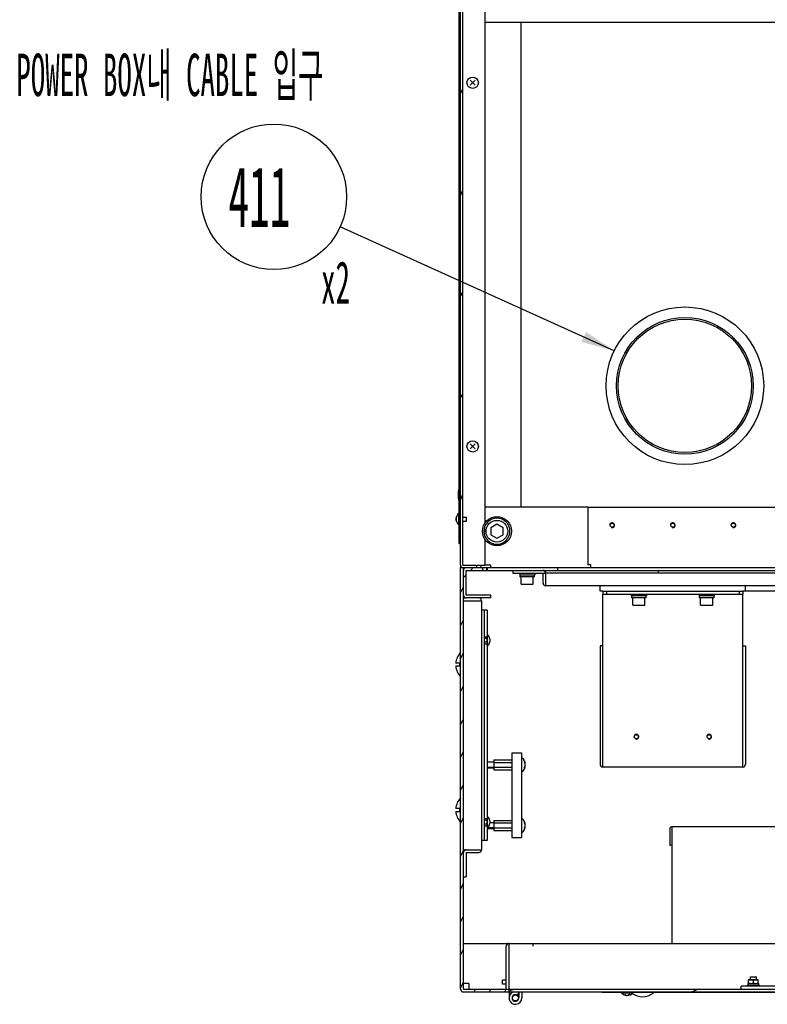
# Model space of a CAD drawing. Header units: millimetres. Extents: x 0 to 8390, y -1 to 5930.
# Tile 59 of 65: x 6516 to 7133, y 3712 to 4524. Entities that reach past the tile are written whole.
import ezdxf

# ---------------------------------------------------------------- set-up
doc = ezdxf.new("R2010")
doc.units = ezdxf.units.MM
doc.header["$LTSCALE"] = 462.55
doc.layers.get('0').update_dxf_attribs({"linetype": 'CONTINUOUS'})
for name, color, linetype in [('02___PRT_ALL_AXES', 7, 'CONTINUOUS'), ('7_ALL_FEATURES', 7, 'CONTINUOUS'), ('ALL_AXIS', 7, 'CONTINUOUS'), ('ALL_COSM_SKETCH', 7, 'CONTINUOUS'), ('ALL_FEATURE', 7, 'CONTINUOUS')]:
    doc.layers.add(name, color=color, linetype=linetype)
doc.styles.get("Standard").update_dxf_attribs({"font": 'txt', "width": 0.5})
doc.dimstyles.get("Standard").update_dxf_attribs({"dimtxt": 35, "dimasz": 27.6, "dimexe": 2, "dimexo": 1, "dimtad": 1, "dimdec": 3, "dimdsep": 46, "dimtxsty": 'Standard', "dimblk": '_FILLED', "dimblk1": '_FILLED', "dimblk2": '_FILLED', "dimcen": 0.09, "dimadec": 3, "dimazin": 2, "dimtol": 1, "dimtp": 0.05, "dimtm": 0.05, "dimtfac": 1, "dimtdec": 3, "dimtofl": 0, "dimtmove": 0, "dimatfit": 3, "dimldrblk": '_FILLED', "dimfxl": 0, "dimtolj": 1, "dimarcsym": 0})

# ---------------------------------------------------------------- blocks, each defined once
blk = doc.blocks.new('_FILLED')
at = {"color": 0, "linetype": 'ByBlock'}
blk.add_solid([(0, 0), (-1, 0.163), (-1, -0.163)], dxfattribs=at)
blk = doc.blocks.new('BOM BALLOON 164_BL40', base_point=(6733.08, 4364.19))
at = {"color": 2, "linetype": 'Continuous'}
blk.add_circle((6726.12, 4378.27), 60, dxfattribs=at)
at = {"color": 2, "linetype": 'Continuous', "width": 0.5}
for s, height, p in [('411', 50, (6688.62, 4353.27)), ('x2', 35, (6765.05, 4290.11))]:
    blk.add_text(s, height=height, dxfattribs=at).set_placement(p)

msp = doc.modelspace()

# ---------------------------------------------------------------- hatches: boundary and pattern name
at = {"linetype": 'Continuous'}
h = msp.add_hatch(dxfattribs=at)
h.set_pattern_fill('DEFAULT__158', color=2, scale=35.36007, angle=245, style=0, pattern_type=0)
h.set_pattern_definition([(245, (0, 0), (32.0471, -14.94381), [])])
edge = h.paths.add_edge_path()
edge.add_line((6880.07, 4074.33), (6880.07, 4570.33))
edge.add_arc((6882.07, 4570.33), 2, 90, 180)
edge.add_line((7250.07, 4572.33), (6882.07, 4572.33))
edge.add_arc((7250.07, 4570.33), 2, 0, 90)
edge.add_line((7252.07, 4552.33), (7252.07, 4570.33))
edge.add_line((7252.07, 4552.33), (7250.07, 4552.33))
edge.add_line((7250.07, 4552.33), (7250.07, 4570.33))
edge.add_line((7250.07, 4570.33), (6882.07, 4570.33))
edge.add_line((6882.07, 4074.33), (6882.07, 4570.33))
edge.add_line((6897.07, 4074.33), (6882.07, 4074.33))
edge.add_line((6897.07, 4072.33), (6897.07, 4074.33))
edge.add_line((6897.07, 4072.33), (6882.07, 4072.33))
edge.add_arc((6882.07, 4074.33), 2, 180, 270)
h = msp.add_hatch(dxfattribs=at)
h.set_pattern_fill('DEFAULT__156', color=2, scale=32.108363, angle=245, style=0, pattern_type=0)
h.set_pattern_definition([(245, (0, 0), (29.10006, -13.56958), [])])
edge = h.paths.add_edge_path()
edge.add_line((6880.07, 4538.33), (6880.07, 4552.33))
edge.add_line((6878.87, 4538.33), (6880.07, 4538.33))
edge.add_line((6878.87, 4538.33), (6878.87, 4552.33))
edge.add_line((6878.87, 4552.33), (6880.07, 4552.33))
edge = h.paths.add_edge_path()
edge.add_line((6880.07, 4118.33), (6880.07, 4526.33))
edge.add_line((6878.87, 4118.33), (6880.07, 4118.33))
edge.add_line((6878.87, 4118.33), (6878.87, 4526.33))
edge.add_line((6878.87, 4526.33), (6880.07, 4526.33))
edge = h.paths.add_edge_path()
edge.add_line((6880.07, 4092.33), (6880.07, 4106.33))
edge.add_line((6878.87, 4092.33), (6880.07, 4092.33))
edge.add_line((6878.87, 4092.33), (6878.87, 4106.33))
edge.add_line((6878.87, 4106.33), (6880.07, 4106.33))
h = msp.add_hatch(dxfattribs=at)
h.set_pattern_fill('DEFAULT__162', color=2, scale=11.480336, angle=245, style=0, pattern_type=0)
h.set_pattern_definition([(245, (0, 0), (10.404718, -4.8518), [])])
edge = h.paths.add_edge_path()
edge.add_line((6880.07, 3724.63), (6880.07, 4072.33))
edge.add_line((6880.07, 4072.33), (6882.37, 4072.33))
edge.add_line((6882.37, 3724.63), (6882.37, 4072.33))
edge.add_line((6882.37, 3724.63), (6920.07, 3724.63))
edge.add_line((6920.07, 3722.33), (6920.07, 3724.63))
edge.add_line((6882.37, 3722.33), (6920.07, 3722.33))
edge.add_arc((6882.37, 3724.63), 2.3, 180, 270)
h = msp.add_hatch(dxfattribs=at)
h.set_pattern_fill('DEFAULT__160', color=2, scale=55.355875, angle=45, style=0, pattern_type=0)
h.set_pattern_definition([(45, (0, 0), (-39.1425, 39.1425), [])])
edge = h.paths.add_edge_path()
edge.add_line((7549.42, 4072.33), (7875.47, 4072.33))
edge.add_arc((7875.47, 4070.03), 2.3, 0, 90)
edge.add_line((7877.77, 4049.63), (7877.77, 4070.03))
edge.add_arc((7875.47, 4049.63), 2.3, 270, 360)
edge.add_line((7855.07, 4047.33), (7875.47, 4047.33))
edge.add_line((7855.07, 4047.33), (7855.07, 4049.63))
edge.add_line((7855.07, 4049.63), (7875.47, 4049.63))
edge.add_line((7875.47, 4049.63), (7875.47, 4070.03))
edge.add_line((7549.42, 4070.03), (7875.47, 4070.03))
edge.add_line((7549.42, 4070.03), (7549.42, 4072.33))
edge = h.paths.add_edge_path()
edge.add_line((7300.07, 4072.33), (7546.12, 4072.33))
edge.add_line((7546.12, 4070.03), (7546.12, 4072.33))
edge.add_line((7300.07, 4070.03), (7546.12, 4070.03))
edge.add_line((7300.07, 4072.33), (7300.07, 4070.03))
edge = h.paths.add_edge_path()
edge.add_line((6901.72, 4072.33), (6960.07, 4072.33))
edge.add_line((6960.07, 4072.33), (6960.07, 4070.03))
edge.add_line((6901.72, 4070.03), (6960.07, 4070.03))
edge.add_line((6901.72, 4070.03), (6901.72, 4072.33))
edge = h.paths.add_edge_path()
edge.add_line((6884.67, 4072.33), (6898.42, 4072.33))
edge.add_line((6898.42, 4070.03), (6898.42, 4072.33))
edge.add_line((6884.67, 4070.03), (6898.42, 4070.03))
edge.add_line((6884.67, 4049.63), (6884.67, 4070.03))
edge.add_line((6905.07, 4049.63), (6884.67, 4049.63))
edge.add_line((6905.07, 4047.33), (6905.07, 4049.63))
edge.add_line((6905.07, 4047.33), (6884.67, 4047.33))
edge.add_arc((6884.67, 4049.63), 2.3, 180, 270)
edge.add_line((6882.37, 4049.63), (6882.37, 4070.03))
edge.add_arc((6884.67, 4070.03), 2.3, 90, 180)
h = msp.add_hatch(dxfattribs=at)
h.set_pattern_fill('DEFAULT__161', color=2, scale=64.213476, angle=205, style=0, pattern_type=0)
h.set_pattern_definition([(205, (0, 0), (27.1378, -58.19717), [])])
edge = h.paths.add_edge_path()
edge.add_line((7225.07, 3722.33), (6920.07, 3722.33))
edge.add_line((6920.07, 3722.33), (6920.07, 3724.63))
edge.add_line((7225.07, 3724.63), (6920.07, 3724.63))
edge.add_line((7225.07, 3724.63), (7225.07, 3722.33))
edge = h.paths.add_edge_path()
edge.add_line((7840.07, 3722.33), (7535.07, 3722.33))
edge.add_line((7535.07, 3724.63), (7535.07, 3722.33))
edge.add_line((7840.07, 3724.63), (7535.07, 3724.63))
edge.add_line((7840.07, 3722.33), (7840.07, 3724.63))
h = msp.add_hatch(dxfattribs=at)
h.set_pattern_fill('DEFAULT__155', color=2, scale=25.689733, angle=45, style=0, pattern_type=0)
h.set_pattern_definition([(45, (0, 0), (-18.165385, 18.165385), [])])
edge = h.paths.add_edge_path()
edge.add_line((7225.07, 3724.63), (7111.57, 3724.63))
edge.add_line((7111.57, 3724.63), (7111.57, 3726.93))
edge.add_line((7225.07, 3726.93), (7111.57, 3726.93))
edge.add_line((7225.07, 3724.63), (7225.07, 3726.93))
edge = h.paths.add_edge_path()
edge.add_line((7581.57, 3724.63), (7535.07, 3724.63))
edge.add_line((7535.07, 3724.63), (7535.07, 3726.93))
edge.add_line((7581.57, 3726.93), (7535.07, 3726.93))
edge.add_line((7581.57, 3724.63), (7581.57, 3726.93))

# ---------------------------------------------------------------- linework, layer by layer
at = {"color": 7, "linetype": 'Continuous'}
for p, q in [((6880.07, 4074.33), (6880.07, 4570.33)), ((6882.07, 4074.33), (6882.07, 4570.33)), ((6878.87, 4092.33), (6878.87, 4552.33)), ((6878.19, 4134.03), (6878.19, 4134.04)), ((6878.87, 4118.33), (6880.07, 4118.33)), ((6878.87, 4106.33), (6880.07, 4106.33)), ((6899.32, 4102.46), (6901.08, 4102.46)), ((6899.32, 4102.21), (6901.08, 4102.21)), ((6899.43, 4103.86), (6901.21, 4103.86)), ((6910.07, 4108.11), (6905.07, 4105.22)), ((6905.07, 4105.22), (6905.07, 4099.45)), ((6915.07, 4105.22), (6910.07, 4108.11)), ((6915.07, 4099.45), (6915.07, 4105.22)), ((6905.07, 4099.45), (6910.07, 4096.56)), ((6910.07, 4096.56), (6915.07, 4099.45)), ((6878.87, 4092.33), (6880.07, 4092.33)), ((6880.07, 3724.63), (6880.07, 4072.33)), ((6880.07, 4072.33), (6960.07, 4072.33)), ((6882.07, 4074.33), (6900.07, 4074.33)), ((6882.37, 3724.63), (6882.37, 4072.33)), ((6884.67, 4049.63), (6884.67, 4070.03)), ((6884.67, 4070.03), (6960.07, 4070.03)), ((6897.07, 4072.33), (6897.07, 4074.33)), ((6898.42, 4070.03), (6898.42, 4072.33)), ((6901.72, 4070.03), (6901.72, 4072.33)), ((6960.07, 4072.33), (6960.07, 4070.03)), ((7043.07, 4070.03), (7043.07, 4067.73)), ((6941.17, 4064.63), (6928.97, 4064.63)), ((6948.07, 4067.73), (6950.37, 4067.73)), ((6995.07, 4052.83), (6995.07, 4057.33)), ((7115.07, 4052.83), (7115.07, 4057.33)), ((6905.07, 4049.63), (6884.67, 4049.63)), ((6905.07, 4047.33), (6884.67, 4047.33)), ((6905.07, 4047.33), (6905.07, 4049.63)), ((6997.37, 4052.83), (6997.37, 4050.53)), ((6997.37, 4052.83), (7112.77, 4052.83)), ((7000.37, 4052.83), (7000.37, 4050.53)), ((7033.17, 4047.43), (7020.97, 4047.43)), ((7089.17, 4047.43), (7076.97, 4047.43)), ((7109.77, 4052.83), (7109.77, 4050.53)), ((7112.77, 4052.83), (7112.77, 4050.53)), ((6997.37, 4007.83), (6995.07, 4007.83)), ((7112.77, 4007.83), (7115.07, 4007.83)), ((6879.07, 3993.48), (6876.12, 3993.48)), ((6876.12, 3991.18), (6879.07, 3991.18)), ((6879.07, 3993.48), (6879.07, 3991.18)), ((6922.37, 3919.63), (6922.37, 3849.63)), ((6922.37, 3919.63), (6930.37, 3919.63)), ((6930.37, 3919.63), (6930.37, 3849.63)), ((6907.37, 3911.73), (6901.97, 3911.73)), ((6907.37, 3907.53), (6901.97, 3907.53)), ((6907.37, 3913.68), (6907.37, 3905.59)), ((6907.37, 3913.68), (6922.37, 3913.68)), ((6907.37, 3911.66), (6922.37, 3911.66)), ((6907.37, 3907.61), (6922.37, 3907.61)), ((6907.37, 3905.59), (6922.37, 3905.59)), ((6879.07, 3873.48), (6876.12, 3873.48)), ((6876.12, 3871.18), (6879.07, 3871.18)), ((6879.07, 3873.48), (6879.07, 3871.18)), ((6907.37, 3861.73), (6904.4, 3861.73)), ((6907.37, 3863.68), (6907.37, 3855.59)), ((6907.37, 3863.68), (6922.37, 3863.68)), ((6907.37, 3861.66), (6922.37, 3861.66)), ((6907.37, 3857.53), (6901.97, 3857.53)), ((6907.37, 3857.61), (6922.37, 3857.61)), ((6907.37, 3855.59), (6922.37, 3855.59)), ((6922.37, 3849.63), (6930.37, 3849.63)), ((7052.57, 3843.43), (7054.17, 3843.43)), ((6882.37, 3817.33), (6884.67, 3817.33)), ((6940.07, 3762.33), (7820.07, 3762.33)), ((6917.77, 3724.63), (6917.77, 3760.03)), ((7116.97, 3729.23), (7126.17, 3729.23)), ((6882.37, 3724.63), (7877.77, 3724.63)), ((6882.37, 3722.33), (7225.07, 3722.33)), ((6920.07, 3722.33), (6920.07, 3724.63)), ((6922.57, 3722.33), (6922.57, 3721.81)), ((6928.07, 3721.81), (6926.76, 3719.68)), ((6928.07, 3722.33), (6928.07, 3717.33)), ((6996.57, 3721.93), (6996.57, 3722.33)), ((7238.57, 3721.93), (6996.57, 3721.93)), ((6997.57, 3721.93), (6997.57, 3722.33)), ((7038.83, 3721.33), (7038.9, 3721.33)), ((7581.57, 3726.93), (7111.57, 3726.93)), ((7111.57, 3724.63), (7111.57, 3726.93))]:
    msp.add_line(p, q, dxfattribs=at)
at = {"color": 3, "linetype": 'Continuous'}
for p, q in [((6985.07, 4122.33), (6985.07, 4074.63)), ((6985.07, 4122.33), (7275.07, 4122.33)), ((6987.37, 4074.63), (6985.07, 4074.63)), ((6987.37, 4072.33), (6987.37, 4074.63)), ((6948.07, 4059.63), (6948.07, 4067.73)), ((6950.37, 4057.33), (6950.37, 4067.73)), ((7809.77, 4067.73), (6950.37, 4067.73)), ((7809.77, 4057.33), (6950.37, 4057.33)), ((6882.37, 4047.33), (6884.67, 4047.33)), ((6882.37, 4045.03), (6897.37, 4045.03)), ((6897.37, 4045.03), (6897.37, 3839.63)), ((6997.37, 4052.83), (6995.07, 4052.83)), ((6997.37, 3907.83), (6997.37, 4050.53)), ((6997.37, 4050.53), (7112.77, 4050.53)), ((7141.57, 4052.83), (7112.77, 4052.83)), ((7112.77, 3907.83), (7112.77, 4050.53)), ((6995.07, 4007.83), (6995.07, 3910.13)), ((7115.07, 4007.83), (7115.07, 3910.13)), ((7112.77, 3907.83), (6997.37, 3907.83)), ((7145.07, 3858.43), (7054.17, 3858.43)), ((7054.17, 3858.43), (7054.17, 3762.33)), ((7052.57, 3856.83), (7052.57, 3843.43)), ((6882.37, 3839.63), (6897.37, 3839.63)), ((6884.67, 3837.33), (6884.67, 3817.33)), ((6884.67, 3837.33), (6895.07, 3837.33)), ((6882.37, 3762.33), (6920.07, 3762.33)), ((6886.87, 3729.13), (6882.37, 3729.13)), ((6886.87, 3729.13), (6886.87, 3724.63)), ((6920.07, 3722.33), (6920.07, 3717.33)), ((6930.57, 3722.33), (6930.57, 3717.33))]:
    msp.add_line(p, q, dxfattribs=at)
at = {"color": 2, "linetype": 'Continuous'}
for p, q in [((6898.07, 4072.33), (6898.07, 4070.03)), ((6902.07, 4072.33), (6902.07, 4070.03)), ((6901.97, 3912.13), (6907.37, 3912.13)), ((6901.97, 3907.13), (6907.37, 3907.13)), ((6904.45, 3862.13), (6907.37, 3862.13)), ((6901.97, 3857.13), (6907.37, 3857.13))]:
    msp.add_line(p, q, dxfattribs=at)
at = {"color": 7, "linetype": 'Continuous'}
for radius in [65, 56.4, 55]:
    msp.add_circle((7065.07, 4222.33), radius, dxfattribs=at)
for centre, radius, start, end in [((6893.57, 4132.72), 15.53, 161.17634, 175.08858), ((6893.62, 4131.85), 15.58, 161.1846, 171.92622), ((6893.28, 4132.76), 15.24, 175.14995, 181.59606), ((6893.32, 4131.91), 15.28, 171.99447, 178.39386), ((6893.28, 4131.91), 15.24, 178.40394, 184.85005), ((6910.07, 4102.33), 10.75, 180.68262, 179.31738), ((6882.07, 4074.33), 2, 180, 270), ((6884.67, 4070.03), 2.3, 90, 180), ((6948.07, 4067.73), 2.3, 0, 90), ((6948.07, 4070.03), 2.3, 329.93176, 360), ((6884.67, 4049.63), 2.3, 180, 270), ((6884.67, 3837.33), 2.3, 90, 180), ((6920.07, 3760.03), 2.3, 90, 180), ((7138.07, 3727.82), 21.1, 177.91286, 179.67862), ((6882.37, 3724.63), 2.3, 180, 270), ((7030.07, 3732.83), 14.45, 234.55805, 307.28712), ((6925.32, 3717.33), 2.75, 58.41186, 360)]:
    msp.add_arc(centre, radius, start, end, dxfattribs=at)
at = {"color": 2, "linetype": 'Continuous'}
for centre in [(7005.07, 4107.33), (7055.07, 4107.33), (7105.07, 4107.33), (7025.07, 3932.83), (7085.07, 3932.83)]:
    msp.add_arc(centre, 2, 255, 195, dxfattribs=at)
at = {"color": 3, "linetype": 'Continuous'}
for centre, radius, start, end in [((6950.37, 4059.63), 2.3, 180, 270), ((6895.07, 4045.03), 2.3, 0, 90), ((6997.37, 3910.13), 2.3, 180, 270), ((7112.77, 3910.13), 2.3, 270, 360), ((7054.17, 3856.83), 1.6, 90, 180), ((6895.07, 3839.63), 2.3, 270, 360), ((6925.32, 3717.33), 5.25, 107.33608, 360)]:
    msp.add_arc(centre, radius, start, end, dxfattribs=at)
at = {"color": 7, "linetype": 'Continuous'}
for centre, major_axis, start_param, end_param in [((6935.07, 4064.5), (0, 13.08), 4.722887, 4.837882), ((6935.07, 4066.27), (0, 13.08), -1.638681, -1.581294), ((7027.07, 4047.3), (0, 13.08), 4.722887, 4.837882), ((7027.07, 4049.07), (0, 13.08), -1.638681, -1.581294), ((7083.07, 4047.3), (0, 13.08), 4.722887, 4.837882), ((7083.07, 4049.07), (0, 13.08), -1.638681, -1.581294), ((7121.57, 3729.35), (0, 9.86), 1.582861, 1.715144)]:
    msp.add_ellipse(centre, major_axis=major_axis, ratio=0.466308, start_param=start_param, end_param=end_param, dxfattribs=at)
at = {"layer": '02___PRT_ALL_AXES', "color": 7, "linetype": 'Continuous'}
for p, q in [((6905.07, 4074.33), (6900.07, 4074.33)), ((6905.07, 4072.33), (6905.07, 4074.33)), ((6899.67, 4015.33), (6901.97, 4015.33)), ((6899.67, 4009.33), (6899.67, 3865.33)), ((6899.67, 4009.33), (6901.97, 4009.33)), ((6901.97, 4009.33), (6901.97, 3865.33)), ((6899.67, 3865.33), (6901.97, 3865.33)), ((6899.67, 3859.33), (6901.97, 3859.33))]:
    msp.add_line(p, q, dxfattribs=at)
at = {"layer": '02___PRT_ALL_AXES', "color": 3, "linetype": 'Continuous'}
for centre in [(7005.07, 4107.33), (7055.07, 4107.33), (7105.07, 4107.33), (7025.07, 3932.83), (7085.07, 3932.83)]:
    msp.add_circle(centre, 1.65, dxfattribs=at)
at = {"layer": '02___PRT_ALL_AXES', "color": 7, "linetype": 'Continuous'}
msp.add_circle((6925.32, 3717.33), 2.5, dxfattribs=at)
for centre, radius, start, end in [((6890.57, 3992.33), 14.5, 136.39718, 175.45005), ((6890.57, 3992.33), 14.5, 184.54995, 223.60282), ((6890.57, 3872.33), 14.5, 136.39718, 175.45005), ((6890.57, 3872.33), 14.5, 184.54995, 223.60282), ((6925.32, 3717.33), 5, 56.61036, 58.41186), ((7030.07, 3732.83), 14.5, 307.52351, 311.1711)]:
    msp.add_arc(centre, radius, start, end, dxfattribs=at)
at = {"layer": '7_ALL_FEATURES', "color": 7, "linetype": 'Continuous'}
for p, q in [((6900.07, 4552.33), (6900.07, 4108.95)), ((6900.07, 4522.33), (7860.07, 4522.33)), ((6930.07, 4122.33), (6930.07, 4522.33)), ((6985.07, 4122.33), (6900.07, 4122.33)), ((6900.07, 4095.72), (6900.07, 4074.33)), ((6880.07, 4074.33), (6880.07, 4072.33)), ((6923.07, 4070.03), (6923.07, 4067.73)), ((6960.07, 4072.33), (7300.07, 4072.33)), ((6960.07, 4070.03), (7300.07, 4070.03)), ((6901.97, 4037.33), (6897.37, 4037.33)), ((6899.67, 4037.33), (6899.67, 3847.33)), ((6901.97, 4037.33), (6901.97, 4015.33)), ((6901.97, 3859.33), (6901.97, 3847.33)), ((6901.97, 3847.33), (6897.37, 3847.33)), ((6920.07, 3762.33), (7840.07, 3762.33)), ((6920.07, 3724.63), (6920.07, 3762.33)), ((6940.07, 3760.03), (6940.07, 3762.33))]:
    msp.add_line(p, q, dxfattribs=at)
at = {"layer": '7_ALL_FEATURES', "color": 3, "linetype": 'Continuous'}
msp.add_line((6923.07, 4067.73), (6948.07, 4067.73), dxfattribs=at)
at = {"layer": 'ALL_AXIS', "color": 7, "linetype": 'Continuous'}
for p, q in [((6878.58, 4107.63), (6878.58, 4117.03)), ((6878.58, 4117.03), (6878.87, 4117.03)), ((6882.07, 4113.93), (6884.87, 4113.93)), ((6882.07, 4110.73), (6884.87, 4110.73)), ((6884.87, 4110.73), (6884.87, 4113.93)), ((6878.58, 4107.63), (6878.87, 4107.63)), ((6928.82, 4067.73), (6928.82, 4066.13)), ((6941.32, 4066.13), (6928.82, 4066.13)), ((6928.97, 4066.13), (6928.97, 4064.63)), ((6930.07, 4058.63), (6930.07, 4064.63)), ((6940.07, 4058.63), (6940.07, 4064.63)), ((6941.32, 4067.73), (6941.32, 4066.13)), ((6930.07, 4058.63), (6940.07, 4058.63)), ((7020.82, 4050.53), (7020.82, 4048.93)), ((7033.32, 4048.93), (7020.82, 4048.93)), ((7020.97, 4048.93), (7020.97, 4047.43)), ((7022.07, 4041.43), (7022.07, 4047.43)), ((7032.07, 4041.43), (7032.07, 4047.43)), ((7033.32, 4050.53), (7033.32, 4048.93)), ((7076.82, 4050.53), (7076.82, 4048.93)), ((7089.32, 4048.93), (7076.82, 4048.93)), ((7076.97, 4048.93), (7076.97, 4047.43)), ((7078.07, 4041.43), (7078.07, 4047.43)), ((7088.07, 4041.43), (7088.07, 4047.43)), ((7089.32, 4050.53), (7089.32, 4048.93)), ((7022.07, 4041.43), (7032.07, 4041.43)), ((7078.07, 4041.43), (7088.07, 4041.43)), ((6901.97, 4013.93), (6899.67, 4013.93)), ((6902.26, 4017.03), (6901.97, 4017.03)), ((6901.97, 4009.47), (6901.97, 4015.33)), ((6902.26, 4007.63), (6902.26, 4017.03)), ((6901.97, 4010.73), (6899.67, 4010.73)), ((6902.26, 4007.63), (6901.97, 4007.63)), ((6930.72, 3915.53), (6930.37, 3915.53)), ((6930.72, 3903.73), (6930.72, 3915.53)), ((6930.72, 3903.73), (6930.37, 3903.73)), ((6902.26, 3867.03), (6901.97, 3867.03)), ((6902.26, 3857.63), (6902.26, 3867.03)), ((6901.97, 3863.93), (6899.67, 3863.93)), ((6901.97, 3860.73), (6899.67, 3860.73)), ((6901.97, 3859.47), (6901.97, 3865.33)), ((6930.72, 3865.53), (6930.37, 3865.53)), ((6930.72, 3853.73), (6930.72, 3865.53)), ((6902.26, 3857.63), (6901.97, 3857.63)), ((6930.72, 3853.73), (6930.37, 3853.73)), ((6917.77, 3731.93), (6914.57, 3731.93)), ((6914.57, 3728.73), (6914.57, 3731.93)), ((6917.77, 3728.73), (6914.57, 3728.73)), ((7119.07, 3734.63), (7124.07, 3734.63)), ((7119.07, 3732.43), (7119.07, 3734.63)), ((7124.07, 3732.43), (7124.07, 3734.63)), ((7126.17, 3727.93), (7126.17, 3729.23)), ((7012.87, 3721.65), (7012.87, 3721.93)), ((7012.87, 3721.65), (7022.27, 3721.65)), ((7022.27, 3721.65), (7022.27, 3721.93)), ((7116.57, 3727.93), (7126.57, 3727.93)), ((7116.57, 3726.93), (7116.57, 3727.93)), ((7126.57, 3726.93), (7126.57, 3727.93))]:
    msp.add_line(p, q, dxfattribs=at)
for centre, radius in [((6890.07, 4472.33), 4.7), ((6890.07, 4172.33), 4.7), ((6910.07, 4102.33), 12), ((6910.07, 4102.33), 9)]:
    msp.add_circle(centre, radius, dxfattribs=at)
for centre, radius, start, end in [((6898.33, 4132.33), 20.31, 163.59609, 175.13949), ((6898.33, 4132.33), 20.31, 184.86051, 196.40391), ((6882.47, 4112.33), 6.1, 129.60193, 230.39807), ((6898.37, 4012.33), 6.1, 309.60193, 50.39807), ((6925.77, 3909.63), 7.7, 309.98312, 50.01688), ((6898.37, 3862.33), 6.1, 309.60193, 50.39807), ((6925.77, 3859.63), 7.7, 309.98312, 50.01688), ((7017.57, 3725.53), 6.1, 219.60193, 320.39807)]:
    msp.add_arc(centre, radius, start, end, dxfattribs=at)
at = {"layer": 'ALL_COSM_SKETCH', "color": 7, "linetype": 'Continuous'}
for p, q in [((6888.08, 4470.34), (6892.07, 4474.33)), ((6892.07, 4470.34), (6888.08, 4474.33)), ((6892.07, 4170.34), (6888.08, 4174.33)), ((6888.08, 4170.34), (6892.07, 4174.33))]:
    msp.add_line(p, q, dxfattribs=at)
for points, knots in [([(6876.37, 4112.33), (6876.37, 4112.36), (6876.37, 4112.4), (6876.37, 4112.45), (6876.38, 4112.49), (6876.38, 4112.51), (6876.38, 4112.53), (6876.38, 4112.54), (6876.38, 4112.56), (6876.38, 4112.58), (6876.38, 4112.61), (6876.39, 4112.64), (6876.39, 4112.67), (6876.39, 4112.68), (6876.39, 4112.71), (6876.4, 4112.74), (6876.4, 4112.76), (6876.4, 4112.77), (6876.41, 4112.79), (6876.41, 4112.81), (6876.41, 4112.84), (6876.42, 4112.87), (6876.42, 4112.9), (6876.43, 4112.94), (6876.44, 4112.97), (6876.44, 4113)], [0, 0, 0, 0, 0.125, 0.1875, 0.25, 0.28125, 0.3125, 0.328125, 0.34375, 0.375, 0.4375, 0.46875, 0.5, 0.53125, 0.5625, 0.625, 0.65625, 0.671875, 0.6875, 0.71875, 0.75, 0.8125, 0.84375, 0.875, 1, 1, 1, 1]), ([(6876.44, 4111.67), (6876.44, 4111.69), (6876.43, 4111.73), (6876.42, 4111.78), (6876.42, 4111.82), (6876.41, 4111.84), (6876.41, 4111.86), (6876.41, 4111.87), (6876.4, 4111.89), (6876.4, 4111.91), (6876.4, 4111.94), (6876.39, 4111.97), (6876.39, 4112), (6876.39, 4112.01), (6876.39, 4112.04), (6876.38, 4112.07), (6876.38, 4112.09), (6876.38, 4112.1), (6876.38, 4112.12), (6876.38, 4112.14), (6876.38, 4112.17), (6876.37, 4112.2), (6876.37, 4112.23), (6876.37, 4112.27), (6876.37, 4112.31), (6876.37, 4112.33)], [0, 0, 0, 0, 0.125, 0.1875, 0.25, 0.28125, 0.3125, 0.328125, 0.34375, 0.375, 0.4375, 0.46875, 0.5, 0.53125, 0.5625, 0.625, 0.65625, 0.671875, 0.6875, 0.71875, 0.75, 0.8125, 0.84375, 0.875, 1, 1, 1, 1]), ([(6876.44, 4113), (6876.45, 4113.03), (6876.47, 4113.09), (6876.48, 4113.16), (6876.5, 4113.2), (6876.5, 4113.23), (6876.52, 4113.26), (6876.53, 4113.3), (6876.54, 4113.34), (6876.56, 4113.39), (6876.57, 4113.42), (6876.58, 4113.45), (6876.59, 4113.48), (6876.61, 4113.53), (6876.63, 4113.58), (6876.65, 4113.63), (6876.67, 4113.66), (6876.67, 4113.68), (6876.68, 4113.7), (6876.7, 4113.73), (6876.72, 4113.77), (6876.75, 4113.83), (6876.78, 4113.88), (6876.79, 4113.91), (6876.81, 4113.93), (6876.83, 4113.97), (6876.85, 4114.01), (6876.87, 4114.05), (6876.89, 4114.08), (6876.91, 4114.1), (6876.92, 4114.12), (6876.94, 4114.14), (6876.96, 4114.19), (6877.01, 4114.25), (6877.04, 4114.3), (6877.06, 4114.33)], [0, 0, 0, 0, 0.0625, 0.125, 0.15625, 0.171875, 0.1875, 0.21875, 0.25, 0.28125, 0.3125, 0.328125, 0.34375, 0.375, 0.4375, 0.46875, 0.484375, 0.5, 0.515625, 0.53125, 0.5625, 0.625, 0.65625, 0.671875, 0.6875, 0.71875, 0.75, 0.78125, 0.8125, 0.828125, 0.84375, 0.859375, 0.875, 0.9375, 1, 1, 1, 1]), ([(6877.06, 4110.34), (6877.04, 4110.37), (6877.01, 4110.42), (6876.97, 4110.48), (6876.93, 4110.52), (6876.92, 4110.55), (6876.9, 4110.58), (6876.88, 4110.61), (6876.86, 4110.65), (6876.83, 4110.7), (6876.81, 4110.73), (6876.79, 4110.76), (6876.78, 4110.79), (6876.76, 4110.83), (6876.73, 4110.88), (6876.7, 4110.93), (6876.69, 4110.96), (6876.68, 4110.98), (6876.67, 4111), (6876.66, 4111.03), (6876.64, 4111.08), (6876.61, 4111.14), (6876.59, 4111.19), (6876.58, 4111.22), (6876.57, 4111.24), (6876.56, 4111.28), (6876.55, 4111.32), (6876.53, 4111.36), (6876.52, 4111.39), (6876.51, 4111.42), (6876.5, 4111.45), (6876.49, 4111.5), (6876.47, 4111.58), (6876.45, 4111.64), (6876.44, 4111.67)], [0, 0, 0, 0, 0.0625, 0.125, 0.15625, 0.171875, 0.1875, 0.21875, 0.25, 0.28125, 0.3125, 0.328125, 0.34375, 0.375, 0.4375, 0.46875, 0.484375, 0.5, 0.515625, 0.53125, 0.5625, 0.625, 0.65625, 0.671875, 0.6875, 0.71875, 0.75, 0.78125, 0.8125, 0.828125, 0.84375, 0.875, 0.9375, 1, 1, 1, 1]), ([(6904.4, 4013), (6904.39, 4013.03), (6904.38, 4013.09), (6904.36, 4013.16), (6904.35, 4013.2), (6904.34, 4013.23), (6904.33, 4013.26), (6904.31, 4013.3), (6904.3, 4013.34), (6904.28, 4013.39), (6904.27, 4013.42), (6904.26, 4013.45), (6904.25, 4013.48), (6904.23, 4013.53), (6904.21, 4013.58), (6904.19, 4013.63), (6904.18, 4013.66), (6904.17, 4013.68), (6904.16, 4013.7), (6904.14, 4013.73), (6904.12, 4013.77), (6904.09, 4013.83), (6904.06, 4013.88), (6904.05, 4013.91), (6904.03, 4013.93), (6904.02, 4013.97), (6903.99, 4014.01), (6903.97, 4014.05), (6903.95, 4014.08), (6903.93, 4014.1), (6903.92, 4014.12), (6903.91, 4014.14), (6903.88, 4014.19), (6903.84, 4014.25), (6903.8, 4014.3), (6903.78, 4014.33)], [0, 0, 0, 0, 0.0625, 0.125, 0.15625, 0.171875, 0.1875, 0.21875, 0.25, 0.28125, 0.3125, 0.328125, 0.34375, 0.375, 0.4375, 0.46875, 0.484375, 0.5, 0.515625, 0.53125, 0.5625, 0.625, 0.65625, 0.671875, 0.6875, 0.71875, 0.75, 0.78125, 0.8125, 0.828125, 0.84375, 0.859375, 0.875, 0.9375, 1, 1, 1, 1]), ([(6904.47, 4012.33), (6904.47, 4012.36), (6904.47, 4012.4), (6904.47, 4012.45), (6904.47, 4012.49), (6904.47, 4012.51), (6904.46, 4012.53), (6904.46, 4012.54), (6904.46, 4012.56), (6904.46, 4012.58), (6904.46, 4012.61), (6904.46, 4012.64), (6904.45, 4012.67), (6904.45, 4012.68), (6904.45, 4012.71), (6904.44, 4012.74), (6904.44, 4012.76), (6904.44, 4012.77), (6904.44, 4012.79), (6904.43, 4012.81), (6904.43, 4012.84), (6904.42, 4012.87), (6904.42, 4012.9), (6904.41, 4012.94), (6904.4, 4012.97), (6904.4, 4013)], [0, 0, 0, 0, 0.125, 0.1875, 0.25, 0.28125, 0.3125, 0.328125, 0.34375, 0.375, 0.4375, 0.46875, 0.5, 0.53125, 0.5625, 0.625, 0.65625, 0.671875, 0.6875, 0.71875, 0.75, 0.8125, 0.84375, 0.875, 1, 1, 1, 1]), ([(6903.78, 4010.34), (6903.8, 4010.37), (6903.83, 4010.42), (6903.88, 4010.48), (6903.91, 4010.52), (6903.92, 4010.55), (6903.94, 4010.58), (6903.96, 4010.61), (6903.99, 4010.65), (6904.01, 4010.7), (6904.03, 4010.73), (6904.05, 4010.76), (6904.06, 4010.79), (6904.09, 4010.83), (6904.11, 4010.88), (6904.14, 4010.93), (6904.15, 4010.96), (6904.16, 4010.98), (6904.17, 4011), (6904.18, 4011.03), (6904.2, 4011.08), (6904.23, 4011.14), (6904.25, 4011.19), (6904.26, 4011.22), (6904.27, 4011.24), (6904.28, 4011.28), (6904.3, 4011.32), (6904.31, 4011.36), (6904.32, 4011.39), (6904.33, 4011.42), (6904.34, 4011.45), (6904.35, 4011.5), (6904.37, 4011.58), (6904.39, 4011.64), (6904.4, 4011.67)], [0, 0, 0, 0, 0.0625, 0.125, 0.15625, 0.171875, 0.1875, 0.21875, 0.25, 0.28125, 0.3125, 0.328125, 0.34375, 0.375, 0.4375, 0.46875, 0.484375, 0.5, 0.515625, 0.53125, 0.5625, 0.625, 0.65625, 0.671875, 0.6875, 0.71875, 0.75, 0.78125, 0.8125, 0.828125, 0.84375, 0.875, 0.9375, 1, 1, 1, 1]), ([(6904.4, 4011.67), (6904.4, 4011.69), (6904.41, 4011.73), (6904.42, 4011.78), (6904.43, 4011.82), (6904.43, 4011.84), (6904.43, 4011.86), (6904.44, 4011.87), (6904.44, 4011.89), (6904.44, 4011.91), (6904.45, 4011.94), (6904.45, 4011.97), (6904.45, 4012), (6904.45, 4012.01), (6904.46, 4012.04), (6904.46, 4012.07), (6904.46, 4012.09), (6904.46, 4012.1), (6904.46, 4012.12), (6904.46, 4012.14), (6904.47, 4012.17), (6904.47, 4012.2), (6904.47, 4012.23), (6904.47, 4012.27), (6904.47, 4012.31), (6904.47, 4012.33)], [0, 0, 0, 0, 0.125, 0.1875, 0.25, 0.28125, 0.3125, 0.328125, 0.34375, 0.375, 0.4375, 0.46875, 0.5, 0.53125, 0.5625, 0.625, 0.65625, 0.671875, 0.6875, 0.71875, 0.75, 0.8125, 0.84375, 0.875, 1, 1, 1, 1]), ([(6933.41, 3910.3), (6933.4, 3910.34), (6933.39, 3910.41), (6933.37, 3910.5), (6933.36, 3910.56), (6933.35, 3910.58), (6933.35, 3910.6), (6933.34, 3910.62), (6933.33, 3910.65), (6933.32, 3910.7), (6933.3, 3910.76), (6933.28, 3910.82), (6933.27, 3910.87), (6933.26, 3910.91), (6933.24, 3910.95), (6933.22, 3911.02), (6933.19, 3911.09), (6933.16, 3911.16), (6933.14, 3911.2), (6933.13, 3911.23), (6933.12, 3911.26), (6933.1, 3911.3), (6933.07, 3911.36), (6933.03, 3911.44), (6933, 3911.51), (6932.98, 3911.55), (6932.96, 3911.58), (6932.93, 3911.63), (6932.9, 3911.69), (6932.87, 3911.74), (6932.84, 3911.79), (6932.82, 3911.82), (6932.81, 3911.84), (6932.8, 3911.86), (6932.78, 3911.88), (6932.74, 3911.94), (6932.69, 3912.02), (6932.63, 3912.1), (6932.61, 3912.14)], [0, 0, 0, 0, 0.0625, 0.125, 0.140625, 0.15625, 0.164062, 0.171875, 0.1875, 0.21875, 0.25, 0.28125, 0.3125, 0.328125, 0.34375, 0.375, 0.4375, 0.46875, 0.484375, 0.5, 0.515625, 0.53125, 0.5625, 0.625, 0.65625, 0.671875, 0.6875, 0.71875, 0.75, 0.78125, 0.8125, 0.828125, 0.835938, 0.84375, 0.859375, 0.875, 0.9375, 1, 1, 1, 1]), ([(6932.61, 3907.13), (6932.63, 3907.17), (6932.68, 3907.23), (6932.73, 3907.31), (6932.77, 3907.36), (6932.78, 3907.39), (6932.8, 3907.41), (6932.82, 3907.45), (6932.85, 3907.5), (6932.88, 3907.55), (6932.92, 3907.61), (6932.94, 3907.66), (6932.97, 3907.69), (6932.98, 3907.73), (6933.02, 3907.8), (6933.05, 3907.88), (6933.09, 3907.94), (6933.11, 3907.98), (6933.12, 3908.01), (6933.13, 3908.04), (6933.15, 3908.08), (6933.17, 3908.14), (6933.2, 3908.22), (6933.23, 3908.29), (6933.25, 3908.33), (6933.26, 3908.37), (6933.27, 3908.42), (6933.29, 3908.48), (6933.31, 3908.54), (6933.33, 3908.59), (6933.34, 3908.63), (6933.35, 3908.66), (6933.35, 3908.69), (6933.37, 3908.75), (6933.39, 3908.84), (6933.4, 3908.93), (6933.41, 3908.97)], [0, 0, 0, 0, 0.0625, 0.125, 0.140625, 0.15625, 0.171875, 0.1875, 0.21875, 0.25, 0.28125, 0.3125, 0.328125, 0.34375, 0.375, 0.4375, 0.46875, 0.484375, 0.5, 0.515625, 0.53125, 0.5625, 0.625, 0.65625, 0.671875, 0.6875, 0.71875, 0.75, 0.78125, 0.8125, 0.828125, 0.84375, 0.859375, 0.875, 0.9375, 1, 1, 1, 1]), ([(6933.47, 3909.63), (6933.47, 3909.65), (6933.47, 3909.67), (6933.47, 3909.7), (6933.47, 3909.72), (6933.47, 3909.73), (6933.47, 3909.75), (6933.47, 3909.76), (6933.47, 3909.79), (6933.47, 3909.83), (6933.46, 3909.87), (6933.46, 3909.91), (6933.46, 3910), (6933.44, 3910.09), (6933.43, 3910.17), (6933.42, 3910.23), (6933.42, 3910.27), (6933.41, 3910.3)], [0, 0, 0, 0, 0.0625, 0.125, 0.15625, 0.171875, 0.1875, 0.21875, 0.25, 0.3125, 0.375, 0.4375, 0.5, 0.75, 0.8125, 0.875, 1, 1, 1, 1]), ([(6933.41, 3908.97), (6933.41, 3908.98), (6933.42, 3909), (6933.42, 3909.03), (6933.43, 3909.05), (6933.43, 3909.06), (6933.43, 3909.08), (6933.43, 3909.1), (6933.44, 3909.13), (6933.44, 3909.16), (6933.45, 3909.2), (6933.45, 3909.25), (6933.46, 3909.33), (6933.46, 3909.42), (6933.47, 3909.5), (6933.47, 3909.56), (6933.47, 3909.6), (6933.47, 3909.63)], [0, 0, 0, 0, 0.0625, 0.125, 0.15625, 0.171875, 0.1875, 0.21875, 0.25, 0.3125, 0.375, 0.4375, 0.5, 0.75, 0.8125, 0.875, 1, 1, 1, 1]), ([(6904.4, 3863), (6904.39, 3863.03), (6904.38, 3863.09), (6904.36, 3863.16), (6904.35, 3863.2), (6904.34, 3863.23), (6904.33, 3863.26), (6904.31, 3863.3), (6904.3, 3863.34), (6904.28, 3863.39), (6904.27, 3863.42), (6904.26, 3863.45), (6904.25, 3863.48), (6904.23, 3863.53), (6904.21, 3863.58), (6904.19, 3863.63), (6904.18, 3863.66), (6904.17, 3863.68), (6904.16, 3863.7), (6904.14, 3863.73), (6904.12, 3863.77), (6904.09, 3863.83), (6904.06, 3863.88), (6904.05, 3863.91), (6904.03, 3863.93), (6904.02, 3863.97), (6903.99, 3864.01), (6903.97, 3864.05), (6903.95, 3864.08), (6903.93, 3864.1), (6903.92, 3864.12), (6903.91, 3864.14), (6903.88, 3864.19), (6903.84, 3864.25), (6903.8, 3864.3), (6903.78, 3864.33)], [0, 0, 0, 0, 0.0625, 0.125, 0.15625, 0.171875, 0.1875, 0.21875, 0.25, 0.28125, 0.3125, 0.328125, 0.34375, 0.375, 0.4375, 0.46875, 0.484375, 0.5, 0.515625, 0.53125, 0.5625, 0.625, 0.65625, 0.671875, 0.6875, 0.71875, 0.75, 0.78125, 0.8125, 0.828125, 0.84375, 0.859375, 0.875, 0.9375, 1, 1, 1, 1]), ([(6903.78, 3860.34), (6903.8, 3860.37), (6903.83, 3860.42), (6903.88, 3860.48), (6903.91, 3860.52), (6903.92, 3860.55), (6903.94, 3860.58), (6903.96, 3860.61), (6903.99, 3860.65), (6904.01, 3860.7), (6904.03, 3860.73), (6904.05, 3860.76), (6904.06, 3860.79), (6904.09, 3860.83), (6904.11, 3860.88), (6904.14, 3860.93), (6904.15, 3860.96), (6904.16, 3860.98), (6904.17, 3861), (6904.18, 3861.03), (6904.2, 3861.08), (6904.23, 3861.14), (6904.25, 3861.19), (6904.26, 3861.22), (6904.27, 3861.24), (6904.28, 3861.28), (6904.3, 3861.32), (6904.31, 3861.36), (6904.32, 3861.39), (6904.33, 3861.42), (6904.34, 3861.45), (6904.35, 3861.5), (6904.37, 3861.58), (6904.39, 3861.64), (6904.4, 3861.67)], [0, 0, 0, 0, 0.0625, 0.125, 0.15625, 0.171875, 0.1875, 0.21875, 0.25, 0.28125, 0.3125, 0.328125, 0.34375, 0.375, 0.4375, 0.46875, 0.484375, 0.5, 0.515625, 0.53125, 0.5625, 0.625, 0.65625, 0.671875, 0.6875, 0.71875, 0.75, 0.78125, 0.8125, 0.828125, 0.84375, 0.875, 0.9375, 1, 1, 1, 1]), ([(6904.47, 3862.33), (6904.47, 3862.36), (6904.47, 3862.4), (6904.47, 3862.45), (6904.47, 3862.49), (6904.47, 3862.51), (6904.46, 3862.53), (6904.46, 3862.54), (6904.46, 3862.56), (6904.46, 3862.58), (6904.46, 3862.61), (6904.46, 3862.64), (6904.45, 3862.67), (6904.45, 3862.68), (6904.45, 3862.71), (6904.44, 3862.74), (6904.44, 3862.76), (6904.44, 3862.77), (6904.44, 3862.79), (6904.43, 3862.81), (6904.43, 3862.84), (6904.42, 3862.87), (6904.42, 3862.9), (6904.41, 3862.94), (6904.4, 3862.97), (6904.4, 3863)], [0, 0, 0, 0, 0.125, 0.1875, 0.25, 0.28125, 0.3125, 0.328125, 0.34375, 0.375, 0.4375, 0.46875, 0.5, 0.53125, 0.5625, 0.625, 0.65625, 0.671875, 0.6875, 0.71875, 0.75, 0.8125, 0.84375, 0.875, 1, 1, 1, 1]), ([(6904.4, 3861.67), (6904.4, 3861.69), (6904.41, 3861.73), (6904.42, 3861.78), (6904.43, 3861.82), (6904.43, 3861.84), (6904.43, 3861.86), (6904.44, 3861.87), (6904.44, 3861.89), (6904.44, 3861.91), (6904.45, 3861.94), (6904.45, 3861.97), (6904.45, 3862), (6904.45, 3862.01), (6904.46, 3862.04), (6904.46, 3862.07), (6904.46, 3862.09), (6904.46, 3862.1), (6904.46, 3862.12), (6904.46, 3862.14), (6904.47, 3862.17), (6904.47, 3862.2), (6904.47, 3862.23), (6904.47, 3862.27), (6904.47, 3862.31), (6904.47, 3862.33)], [0, 0, 0, 0, 0.125, 0.1875, 0.25, 0.28125, 0.3125, 0.328125, 0.34375, 0.375, 0.4375, 0.46875, 0.5, 0.53125, 0.5625, 0.625, 0.65625, 0.671875, 0.6875, 0.71875, 0.75, 0.8125, 0.84375, 0.875, 1, 1, 1, 1]), ([(6933.41, 3860.3), (6933.4, 3860.34), (6933.39, 3860.41), (6933.37, 3860.5), (6933.36, 3860.56), (6933.35, 3860.58), (6933.35, 3860.6), (6933.34, 3860.62), (6933.33, 3860.65), (6933.32, 3860.7), (6933.3, 3860.76), (6933.28, 3860.82), (6933.27, 3860.87), (6933.26, 3860.91), (6933.24, 3860.95), (6933.22, 3861.02), (6933.19, 3861.09), (6933.16, 3861.16), (6933.14, 3861.2), (6933.13, 3861.23), (6933.12, 3861.26), (6933.1, 3861.3), (6933.07, 3861.36), (6933.03, 3861.44), (6933, 3861.51), (6932.98, 3861.55), (6932.96, 3861.58), (6932.93, 3861.63), (6932.9, 3861.69), (6932.87, 3861.74), (6932.84, 3861.79), (6932.82, 3861.82), (6932.81, 3861.84), (6932.8, 3861.86), (6932.78, 3861.88), (6932.74, 3861.94), (6932.69, 3862.02), (6932.63, 3862.1), (6932.61, 3862.14)], [0, 0, 0, 0, 0.0625, 0.125, 0.140625, 0.15625, 0.164062, 0.171875, 0.1875, 0.21875, 0.25, 0.28125, 0.3125, 0.328125, 0.34375, 0.375, 0.4375, 0.46875, 0.484375, 0.5, 0.515625, 0.53125, 0.5625, 0.625, 0.65625, 0.671875, 0.6875, 0.71875, 0.75, 0.78125, 0.8125, 0.828125, 0.835938, 0.84375, 0.859375, 0.875, 0.9375, 1, 1, 1, 1]), ([(6932.61, 3857.13), (6932.63, 3857.17), (6932.68, 3857.23), (6932.73, 3857.31), (6932.77, 3857.36), (6932.78, 3857.39), (6932.8, 3857.41), (6932.82, 3857.45), (6932.85, 3857.5), (6932.88, 3857.55), (6932.92, 3857.61), (6932.94, 3857.66), (6932.97, 3857.69), (6932.98, 3857.73), (6933.02, 3857.8), (6933.05, 3857.88), (6933.09, 3857.94), (6933.11, 3857.98), (6933.12, 3858.01), (6933.13, 3858.04), (6933.15, 3858.08), (6933.17, 3858.14), (6933.2, 3858.22), (6933.23, 3858.29), (6933.25, 3858.33), (6933.26, 3858.37), (6933.27, 3858.42), (6933.29, 3858.48), (6933.31, 3858.54), (6933.33, 3858.59), (6933.34, 3858.63), (6933.35, 3858.66), (6933.35, 3858.69), (6933.37, 3858.75), (6933.39, 3858.84), (6933.4, 3858.93), (6933.41, 3858.97)], [0, 0, 0, 0, 0.0625, 0.125, 0.140625, 0.15625, 0.171875, 0.1875, 0.21875, 0.25, 0.28125, 0.3125, 0.328125, 0.34375, 0.375, 0.4375, 0.46875, 0.484375, 0.5, 0.515625, 0.53125, 0.5625, 0.625, 0.65625, 0.671875, 0.6875, 0.71875, 0.75, 0.78125, 0.8125, 0.828125, 0.84375, 0.859375, 0.875, 0.9375, 1, 1, 1, 1]), ([(6933.47, 3859.63), (6933.47, 3859.65), (6933.47, 3859.67), (6933.47, 3859.7), (6933.47, 3859.72), (6933.47, 3859.73), (6933.47, 3859.75), (6933.47, 3859.76), (6933.47, 3859.79), (6933.47, 3859.83), (6933.46, 3859.87), (6933.46, 3859.91), (6933.46, 3860), (6933.44, 3860.09), (6933.43, 3860.17), (6933.42, 3860.23), (6933.42, 3860.27), (6933.41, 3860.3)], [0, 0, 0, 0, 0.0625, 0.125, 0.15625, 0.171875, 0.1875, 0.21875, 0.25, 0.3125, 0.375, 0.4375, 0.5, 0.75, 0.8125, 0.875, 1, 1, 1, 1]), ([(6933.41, 3858.97), (6933.41, 3858.98), (6933.42, 3859), (6933.42, 3859.03), (6933.43, 3859.05), (6933.43, 3859.06), (6933.43, 3859.08), (6933.43, 3859.1), (6933.44, 3859.13), (6933.44, 3859.16), (6933.45, 3859.2), (6933.45, 3859.25), (6933.46, 3859.33), (6933.46, 3859.42), (6933.47, 3859.5), (6933.47, 3859.56), (6933.47, 3859.6), (6933.47, 3859.63)], [0, 0, 0, 0, 0.0625, 0.125, 0.15625, 0.171875, 0.1875, 0.21875, 0.25, 0.3125, 0.375, 0.4375, 0.5, 0.75, 0.8125, 0.875, 1, 1, 1, 1]), ([(7015.58, 3720.13), (7015.6, 3720.11), (7015.65, 3720.07), (7015.72, 3720.03), (7015.76, 3720), (7015.79, 3719.98), (7015.81, 3719.96), (7015.85, 3719.94), (7015.89, 3719.92), (7015.93, 3719.89), (7015.97, 3719.87), (7015.99, 3719.86), (7016.02, 3719.84), (7016.07, 3719.82), (7016.12, 3719.79), (7016.17, 3719.77), (7016.19, 3719.75), (7016.21, 3719.74), (7016.24, 3719.73), (7016.26, 3719.72), (7016.32, 3719.7), (7016.37, 3719.68), (7016.42, 3719.65), (7016.45, 3719.64), (7016.48, 3719.63), (7016.51, 3719.62), (7016.55, 3719.61), (7016.6, 3719.59), (7016.63, 3719.58), (7016.66, 3719.57), (7016.69, 3719.56), (7016.74, 3719.55), (7016.81, 3719.53), (7016.87, 3719.52), (7016.9, 3719.51)], [0, 0, 0, 0, 0.0625, 0.125, 0.15625, 0.171875, 0.1875, 0.21875, 0.25, 0.28125, 0.3125, 0.328125, 0.34375, 0.375, 0.4375, 0.46875, 0.484375, 0.5, 0.515625, 0.53125, 0.5625, 0.625, 0.65625, 0.671875, 0.6875, 0.71875, 0.75, 0.78125, 0.8125, 0.828125, 0.84375, 0.875, 0.9375, 1, 1, 1, 1]), ([(7019.57, 3720.13), (7019.54, 3720.11), (7019.49, 3720.07), (7019.43, 3720.03), (7019.38, 3720), (7019.36, 3719.98), (7019.33, 3719.96), (7019.29, 3719.94), (7019.25, 3719.92), (7019.21, 3719.89), (7019.18, 3719.87), (7019.15, 3719.86), (7019.12, 3719.84), (7019.07, 3719.82), (7019.02, 3719.79), (7018.97, 3719.77), (7018.95, 3719.75), (7018.93, 3719.74), (7018.91, 3719.73), (7018.88, 3719.72), (7018.83, 3719.7), (7018.77, 3719.68), (7018.72, 3719.65), (7018.69, 3719.64), (7018.66, 3719.63), (7018.63, 3719.62), (7018.59, 3719.61), (7018.55, 3719.59), (7018.51, 3719.58), (7018.48, 3719.57), (7018.46, 3719.56), (7018.4, 3719.55), (7018.33, 3719.53), (7018.27, 3719.52), (7018.24, 3719.51)], [0, 0, 0, 0, 0.0625, 0.125, 0.15625, 0.171875, 0.1875, 0.21875, 0.25, 0.28125, 0.3125, 0.328125, 0.34375, 0.375, 0.4375, 0.46875, 0.484375, 0.5, 0.515625, 0.53125, 0.5625, 0.625, 0.65625, 0.671875, 0.6875, 0.71875, 0.75, 0.78125, 0.8125, 0.828125, 0.84375, 0.875, 0.9375, 1, 1, 1, 1]), ([(7016.9, 3719.51), (7016.93, 3719.5), (7016.97, 3719.49), (7017.02, 3719.48), (7017.05, 3719.48), (7017.08, 3719.47), (7017.1, 3719.47), (7017.11, 3719.47), (7017.12, 3719.47), (7017.15, 3719.46), (7017.18, 3719.46), (7017.21, 3719.46), (7017.23, 3719.45), (7017.25, 3719.45), (7017.28, 3719.45), (7017.3, 3719.45), (7017.33, 3719.44), (7017.34, 3719.44), (7017.36, 3719.44), (7017.37, 3719.44), (7017.4, 3719.44), (7017.43, 3719.44), (7017.46, 3719.44), (7017.51, 3719.44), (7017.54, 3719.43), (7017.57, 3719.43)], [0, 0, 0, 0, 0.125, 0.1875, 0.25, 0.28125, 0.3125, 0.328125, 0.34375, 0.375, 0.4375, 0.46875, 0.5, 0.53125, 0.5625, 0.625, 0.65625, 0.671875, 0.6875, 0.71875, 0.75, 0.8125, 0.84375, 0.875, 1, 1, 1, 1]), ([(7018.24, 3719.51), (7018.21, 3719.5), (7018.17, 3719.49), (7018.12, 3719.48), (7018.09, 3719.48), (7018.06, 3719.47), (7018.05, 3719.47), (7018.03, 3719.47), (7018.02, 3719.47), (7017.99, 3719.46), (7017.96, 3719.46), (7017.93, 3719.46), (7017.91, 3719.45), (7017.89, 3719.45), (7017.86, 3719.45), (7017.84, 3719.45), (7017.82, 3719.44), (7017.8, 3719.44), (7017.79, 3719.44), (7017.77, 3719.44), (7017.74, 3719.44), (7017.71, 3719.44), (7017.68, 3719.44), (7017.64, 3719.44), (7017.6, 3719.43), (7017.57, 3719.43)], [0, 0, 0, 0, 0.125, 0.1875, 0.25, 0.28125, 0.3125, 0.328125, 0.34375, 0.375, 0.4375, 0.46875, 0.5, 0.53125, 0.5625, 0.625, 0.65625, 0.671875, 0.6875, 0.71875, 0.75, 0.8125, 0.84375, 0.875, 1, 1, 1, 1])]:
    msp.add_open_spline(points, degree=3, knots=knots, dxfattribs=at)
at = {"layer": 'ALL_FEATURE', "color": 7, "linetype": 'Continuous'}
for p, q in [((7117.55, 3732.36), (7117.67, 3732.43)), ((7117.67, 3729.23), (7117.55, 3729.31)), ((7117.57, 3729.29), (7117.57, 3732.38)), ((7117.67, 3732.43), (7125.47, 3732.43)), ((7121.57, 3729.65), (7121.57, 3732.02)), ((7125.6, 3732.36), (7125.47, 3732.43)), ((7125.47, 3729.23), (7125.6, 3729.31)), ((7125.57, 3729.29), (7125.57, 3732.38))]:
    msp.add_line(p, q, dxfattribs=at)
for points in [[(7117.57, 3732.02), (7118.21, 3732.23), (7119.57, 3732.52), (7120.93, 3732.23), (7121.57, 3732.02)], [(7117.57, 3729.65), (7118.21, 3729.44), (7119.57, 3729.15), (7120.93, 3729.44), (7121.57, 3729.65)], [(7121.57, 3732.02), (7122.21, 3732.23), (7123.57, 3732.52), (7124.93, 3732.23), (7125.57, 3732.02)], [(7121.57, 3729.65), (7122.21, 3729.44), (7123.57, 3729.15), (7124.93, 3729.44), (7125.57, 3729.65)]]:
    msp.add_open_spline(points, degree=3, knots=[0, 0, 0, 0, 0.5, 1, 1, 1, 1], dxfattribs=at)

# ---------------------------------------------------------------- block references
at = {"color": 2, "linetype": 'Continuous'}
msp.add_blockref('BOM BALLOON 164_BL40', (6733.08, 4364.19), dxfattribs=at)

# ---------------------------------------------------------------- texts
at = {"color": 2, "linetype": 'Continuous', "insert": (6513.72, 4496.31), "char_height": 35, "width": 341.25, "attachment_point": 1, "line_spacing_factor": 0.9}
msp.add_mtext('POWER BOX내 CABLE 입구', dxfattribs=at)

# ---------------------------------------------------------------- leaders
at = {"color": 2, "linetype": 'Continuous'}
msp.add_leader([(7006.82, 4251.18), (6780.78, 4353.52)], dimstyle='Standard', override={"dimtad": 0}, dxfattribs=at)

doc.saveas('drawing.dxf')
